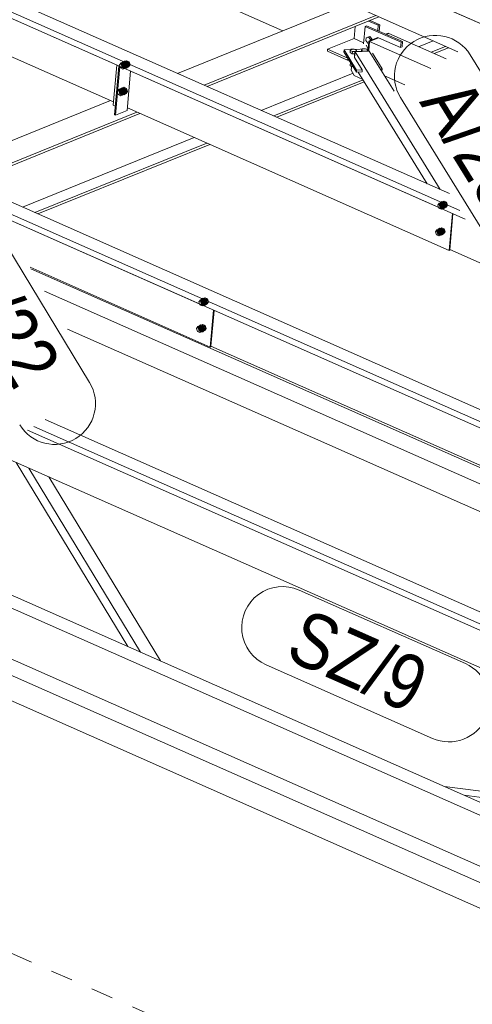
# Model space of a CAD drawing. Header units: millimetres. Extents: x -127 to 701, y 152 to 732.
# Tile 32 of 75: x 502 to 522, y 300 to 345. Entities that reach past the tile are written whole.
import ezdxf

# ---------------------------------------------------------------- set-up
doc = ezdxf.new("R2010")
doc.units = ezdxf.units.MM
for name, pattern in [('XKITLINE00', [0]), ('XKITLINE01', [4, 1, -1, 1, -1]), ('XKITLINE02', [4, 2, -2])]:
    doc.linetypes.add(name, pattern=pattern)
for name, color, linetype, lineweight in [('Schrauben', 7, 'Continuous', 0), ('Teil', 7, 'Continuous', 0), ('Text', 5, 'Continuous', 0)]:
    doc.layers.add(name, color=color, linetype=linetype, lineweight=lineweight)
doc.styles.add('ARIAL', font='ARIAL.TTF')

msp = doc.modelspace()

# ---------------------------------------------------------------- linework, layer by layer
at = {"layer": 'Schrauben', "linetype": 'XKITLINE00', "lineweight": 0}
for p, q in [((517.603, 343.819), (517.615, 343.951)), ((517.692, 343.711), (517.603, 343.819)), ((517.685, 343.979), (517.615, 343.951)), ((517.615, 343.951), (517.716, 343.975)), ((517.786, 344.004), (517.685, 343.979)), ((517.786, 344.004), (517.716, 343.975)), ((517.716, 343.975), (517.804, 343.867)), ((517.786, 344.004), (517.875, 343.896)), ((517.804, 343.867), (517.8, 343.819)), ((517.804, 343.867), (517.875, 343.896)), ((517.875, 343.896), (517.87, 343.847)), ((516.883, 343.274), (516.892, 343.37)), ((516.892, 343.37), (516.929, 343.427)), ((516.995, 343.319), (516.892, 343.37)), ((516.929, 343.427), (517.07, 343.432)), ((517.07, 343.432), (517.173, 343.382)), ((517.173, 343.382), (517.142, 343.334)), ((517.169, 343.335), (517.173, 343.382)), ((517.401, 343.345), (517.405, 343.391)), ((517.405, 343.391), (517.442, 343.447)), ((517.492, 343.348), (517.405, 343.391)), ((517.442, 343.447), (517.583, 343.453)), ((517.583, 343.453), (517.686, 343.402)), ((517.686, 343.402), (517.655, 343.355)), ((517.682, 343.356), (517.686, 343.402)), ((517.735, 343.721), (517.692, 343.711)), ((516.85, 342.899), (516.851, 342.916)), ((516.987, 343.223), (516.883, 343.274)), ((516.987, 343.223), (516.995, 343.319)), ((517.095, 343.227), (516.987, 343.223)), ((517.103, 343.324), (516.995, 343.319)), ((516.867, 342.891), (516.85, 342.899)), ((516.893, 342.69), (516.905, 342.829)), ((516.893, 342.69), (516.893, 342.673)), ((516.893, 342.673), (516.914, 342.656)), ((516.914, 342.656), (516.95, 342.645)), ((516.95, 342.645), (516.991, 342.642)), ((516.991, 342.642), (517.018, 342.647)), ((520.893, 336.265), (520.903, 336.232)), ((520.936, 336.246), (520.903, 336.232)), ((520.903, 336.232), (521.013, 336.184)), ((521.03, 336.208), (521.013, 336.184)), ((521.051, 336.199), (521.013, 336.184)), ((520.816, 335.254), (520.751, 335.164)), ((520.751, 335.164), (520.821, 335.192)), ((520.751, 335.164), (520.796, 335.025)), ((520.796, 335.025), (520.866, 335.054)), ((520.796, 335.025), (520.905, 334.977)), ((520.816, 335.254), (520.886, 335.283)), ((520.926, 335.206), (520.816, 335.254)), ((520.821, 335.192), (520.886, 335.283)), ((520.866, 335.054), (520.821, 335.192)), ((520.867, 335.2), (520.861, 335.175)), ((520.861, 335.175), (520.862, 335.147)), ((520.862, 335.147), (520.87, 335.119)), ((520.975, 335.005), (520.866, 335.054)), ((520.879, 335.219), (520.867, 335.2)), ((520.87, 335.119), (520.883, 335.094)), ((520.882, 335.203), (520.871, 335.171)), ((520.871, 335.171), (520.876, 335.131)), ((520.876, 335.131), (520.895, 335.095)), ((520.896, 335.231), (520.879, 335.219)), ((520.906, 335.22), (520.882, 335.203)), ((520.883, 335.094), (520.902, 335.073)), ((520.886, 335.283), (520.996, 335.234)), ((520.895, 335.095), (520.924, 335.072)), ((520.916, 335.234), (520.896, 335.231)), ((520.902, 335.073), (520.923, 335.06)), ((520.905, 334.977), (520.97, 335.067)), ((520.905, 334.977), (520.975, 335.005)), ((520.937, 335.216), (520.906, 335.22)), ((520.938, 335.228), (520.916, 335.234)), ((520.923, 335.06), (520.945, 335.054)), ((520.924, 335.072), (520.955, 335.068)), ((520.926, 335.206), (520.996, 335.234)), ((520.97, 335.067), (520.926, 335.206)), ((520.966, 335.193), (520.937, 335.216)), ((520.959, 335.215), (520.938, 335.228)), ((520.945, 335.054), (520.966, 335.057)), ((520.955, 335.068), (520.979, 335.085)), ((520.978, 335.194), (520.959, 335.215)), ((520.986, 335.157), (520.966, 335.193)), ((520.966, 335.057), (520.983, 335.069)), ((520.97, 335.067), (521.04, 335.096)), ((521.04, 335.096), (520.975, 335.005)), ((520.992, 335.169), (520.978, 335.194)), ((520.979, 335.085), (520.991, 335.117)), ((520.983, 335.069), (520.995, 335.088)), ((520.991, 335.117), (520.986, 335.157)), ((520.999, 335.141), (520.992, 335.169)), ((520.995, 335.088), (521.001, 335.113)), ((520.996, 335.234), (521.04, 335.096)), ((521.001, 335.113), (520.999, 335.141)), ((510.072, 331.886), (510.082, 331.853)), ((510.115, 331.867), (510.082, 331.853)), ((510.082, 331.853), (510.192, 331.805)), ((510.209, 331.829), (510.192, 331.805)), ((510.23, 331.82), (510.192, 331.805)), ((509.995, 330.876), (509.93, 330.785)), ((509.995, 330.876), (510.065, 330.904)), ((510.104, 330.827), (509.995, 330.876)), ((510, 330.813), (510.065, 330.904)), ((510.065, 330.904), (510.175, 330.855)), ((509.93, 330.785), (510, 330.813)), ((509.93, 330.785), (509.974, 330.646)), ((509.974, 330.646), (510.045, 330.675)), ((509.974, 330.646), (510.084, 330.598)), ((510.045, 330.675), (510, 330.813)), ((510.045, 330.821), (510.04, 330.796)), ((510.04, 330.796), (510.041, 330.768)), ((510.041, 330.768), (510.049, 330.74)), ((510.058, 330.84), (510.045, 330.821)), ((510.154, 330.626), (510.045, 330.675)), ((510.049, 330.74), (510.062, 330.715)), ((510.061, 330.824), (510.05, 330.792)), ((510.05, 330.792), (510.055, 330.752)), ((510.055, 330.752), (510.074, 330.716)), ((510.075, 330.852), (510.058, 330.84)), ((510.085, 330.841), (510.061, 330.824)), ((510.062, 330.715), (510.081, 330.694)), ((510.074, 330.716), (510.103, 330.693)), ((510.095, 330.855), (510.075, 330.852)), ((510.081, 330.694), (510.102, 330.681)), ((510.084, 330.598), (510.149, 330.688)), ((510.084, 330.598), (510.154, 330.626)), ((510.116, 330.837), (510.085, 330.841)), ((510.117, 330.85), (510.095, 330.855)), ((510.102, 330.681), (510.124, 330.675)), ((510.103, 330.693), (510.134, 330.689)), ((510.104, 330.827), (510.175, 330.855)), ((510.149, 330.688), (510.104, 330.827)), ((510.145, 330.814), (510.116, 330.837)), ((510.138, 330.836), (510.117, 330.85)), ((510.124, 330.675), (510.145, 330.679)), ((510.134, 330.689), (510.158, 330.706)), ((510.157, 330.815), (510.138, 330.836)), ((510.165, 330.778), (510.145, 330.814)), ((510.145, 330.679), (510.162, 330.69)), ((510.149, 330.688), (510.219, 330.717)), ((510.219, 330.717), (510.154, 330.626)), ((510.171, 330.79), (510.157, 330.815)), ((510.158, 330.706), (510.17, 330.739)), ((510.162, 330.69), (510.174, 330.71)), ((510.17, 330.739), (510.165, 330.778)), ((510.178, 330.762), (510.171, 330.79)), ((510.174, 330.71), (510.18, 330.734)), ((510.175, 330.855), (510.219, 330.717)), ((510.18, 330.734), (510.178, 330.762))]:
    msp.add_line(p, q, dxfattribs=at)
at = {"layer": 'Schrauben', "linetype": 'XKITLINE02', "lineweight": 0}
for p, q in [((506.675, 342.876), (506.763, 342.911)), ((506.698, 342.821), (506.763, 342.911)), ((506.763, 342.911), (506.872, 342.863)), ((506.509, 342.808), (506.444, 342.718)), ((506.444, 342.718), (506.514, 342.746)), ((506.444, 342.718), (506.488, 342.579)), ((506.488, 342.579), (506.558, 342.607)), ((506.488, 342.579), (506.598, 342.531)), ((506.509, 342.808), (506.579, 342.837)), ((506.618, 342.76), (506.509, 342.808)), ((506.514, 342.746), (506.579, 342.837)), ((506.558, 342.607), (506.514, 342.746)), ((506.559, 342.753), (506.553, 342.729)), ((506.553, 342.729), (506.555, 342.701)), ((506.555, 342.701), (506.562, 342.673)), ((506.668, 342.559), (506.558, 342.607)), ((506.571, 342.773), (506.559, 342.753)), ((506.562, 342.673), (506.576, 342.648)), ((506.575, 342.757), (506.563, 342.724)), ((506.563, 342.724), (506.568, 342.685)), ((506.568, 342.685), (506.588, 342.648)), ((506.588, 342.784), (506.571, 342.773)), ((506.599, 342.774), (506.575, 342.757)), ((506.576, 342.648), (506.595, 342.627)), ((506.601, 342.846), (506.578, 342.781)), ((506.578, 342.781), (506.588, 342.702)), ((506.579, 342.837), (506.688, 342.788)), ((506.588, 342.784), (506.623, 342.799)), ((506.609, 342.788), (506.588, 342.784)), ((506.594, 342.768), (506.588, 342.743)), ((506.588, 342.743), (506.59, 342.715)), ((506.588, 342.702), (506.627, 342.629)), ((506.588, 342.648), (506.617, 342.625)), ((506.59, 342.715), (506.597, 342.687)), ((506.606, 342.787), (506.594, 342.768)), ((506.595, 342.627), (506.616, 342.613)), ((506.597, 342.687), (506.611, 342.662)), ((506.598, 342.531), (506.663, 342.621)), ((506.598, 342.531), (506.668, 342.559)), ((506.599, 342.774), (506.792, 342.852)), ((506.63, 342.77), (506.599, 342.774)), ((506.6, 342.79), (506.622, 342.855)), ((506.61, 342.71), (506.6, 342.79)), ((506.649, 342.88), (506.601, 342.846)), ((506.623, 342.799), (506.606, 342.787)), ((506.631, 342.782), (506.609, 342.788)), ((506.675, 342.876), (506.61, 342.785)), ((506.61, 342.785), (506.698, 342.821)), ((506.61, 342.785), (506.655, 342.647)), ((506.616, 342.776), (506.61, 342.752)), ((506.61, 342.752), (506.612, 342.724)), ((506.649, 342.638), (506.61, 342.71)), ((506.611, 342.662), (506.63, 342.641)), ((506.612, 342.724), (506.619, 342.696)), ((506.628, 342.796), (506.616, 342.776)), ((506.616, 342.613), (506.638, 342.608)), ((506.617, 342.625), (506.648, 342.622)), ((506.618, 342.76), (506.688, 342.788)), ((506.663, 342.621), (506.618, 342.76)), ((506.619, 342.696), (506.633, 342.671)), ((506.622, 342.855), (506.671, 342.889)), ((506.663, 342.815), (506.623, 342.799)), ((506.644, 342.802), (506.623, 342.799)), ((506.627, 342.629), (506.685, 342.583)), ((506.645, 342.807), (506.628, 342.796)), ((506.628, 342.759), (506.634, 342.784)), ((506.629, 342.731), (506.628, 342.759)), ((506.637, 342.703), (506.629, 342.731)), ((506.659, 342.747), (506.63, 342.77)), ((506.63, 342.641), (506.651, 342.628)), ((506.652, 342.769), (506.631, 342.782)), ((506.633, 342.671), (506.652, 342.65)), ((506.634, 342.784), (506.646, 342.803)), ((506.651, 342.678), (506.637, 342.703)), ((506.638, 342.608), (506.658, 342.611)), ((506.666, 342.797), (506.644, 342.802)), ((506.666, 342.811), (506.645, 342.807)), ((506.646, 342.803), (506.663, 342.815)), ((506.648, 342.622), (506.841, 342.7)), ((506.648, 342.622), (506.672, 342.639)), ((506.649, 342.88), (506.671, 342.889)), ((506.711, 342.873), (506.649, 342.88)), ((506.707, 342.592), (506.649, 342.638)), ((506.669, 342.657), (506.651, 342.678)), ((506.651, 342.628), (506.673, 342.622)), ((506.671, 342.748), (506.652, 342.769)), ((506.652, 342.65), (506.673, 342.636)), ((506.655, 342.647), (506.742, 342.682)), ((506.655, 342.647), (506.764, 342.598)), ((506.658, 342.611), (506.693, 342.626)), ((506.658, 342.611), (506.675, 342.623)), ((506.678, 342.711), (506.659, 342.747)), ((506.663, 342.815), (506.683, 342.818)), ((506.663, 342.621), (506.733, 342.649)), ((506.688, 342.805), (506.666, 342.811)), ((506.687, 342.783), (506.666, 342.797)), ((506.733, 342.649), (506.668, 342.559)), ((506.69, 342.644), (506.669, 342.657)), ((506.671, 342.889), (506.733, 342.882)), ((506.684, 342.723), (506.671, 342.748)), ((506.672, 342.639), (506.683, 342.671)), ((506.673, 342.636), (506.695, 342.631)), ((506.673, 342.622), (506.693, 342.626)), ((506.785, 342.827), (506.675, 342.876)), ((506.675, 342.623), (506.687, 342.642)), ((506.683, 342.671), (506.678, 342.711)), ((506.683, 342.818), (506.705, 342.813)), ((506.692, 342.695), (506.684, 342.723)), ((506.685, 342.583), (506.747, 342.576)), ((506.706, 342.762), (506.687, 342.783)), ((506.687, 342.642), (506.693, 342.667)), ((506.709, 342.792), (506.688, 342.805)), ((506.688, 342.788), (506.733, 342.649)), ((506.712, 342.638), (506.69, 342.644)), ((506.693, 342.667), (506.692, 342.695)), ((506.733, 342.642), (506.693, 342.626)), ((506.693, 342.626), (506.711, 342.637)), ((506.695, 342.631), (506.715, 342.634)), ((506.742, 342.682), (506.698, 342.821)), ((506.705, 342.813), (506.727, 342.799)), ((506.719, 342.737), (506.706, 342.762)), ((506.769, 342.585), (506.707, 342.592)), ((506.728, 342.771), (506.709, 342.792)), ((506.769, 342.827), (506.711, 342.873)), ((506.711, 342.637), (506.723, 342.657)), ((506.733, 342.642), (506.712, 342.638)), ((506.715, 342.634), (506.732, 342.646)), ((506.727, 342.709), (506.719, 342.737)), ((506.723, 342.657), (506.728, 342.681)), ((506.727, 342.799), (506.745, 342.778)), ((506.728, 342.681), (506.727, 342.709)), ((506.741, 342.746), (506.728, 342.771)), ((506.732, 342.646), (506.744, 342.665)), ((506.733, 342.882), (506.791, 342.836)), ((506.75, 342.653), (506.733, 342.642)), ((506.749, 342.718), (506.741, 342.746)), ((506.852, 342.634), (506.742, 342.682)), ((506.744, 342.665), (506.75, 342.69)), ((506.745, 342.778), (506.759, 342.753)), ((506.747, 342.576), (506.795, 342.61)), ((506.747, 342.576), (506.769, 342.585)), ((506.75, 342.69), (506.749, 342.718)), ((506.762, 342.673), (506.75, 342.653)), ((506.756, 342.802), (506.768, 342.835)), ((506.761, 342.763), (506.756, 342.802)), ((506.759, 342.753), (506.767, 342.725)), ((506.781, 342.727), (506.761, 342.763)), ((506.768, 342.697), (506.762, 342.673)), ((506.764, 342.598), (506.829, 342.688)), ((506.764, 342.598), (506.852, 342.634)), ((506.767, 342.725), (506.768, 342.697)), ((506.768, 342.835), (506.792, 342.852)), ((506.808, 342.755), (506.769, 342.827)), ((506.817, 342.619), (506.769, 342.585)), ((506.81, 342.704), (506.781, 342.727)), ((506.785, 342.827), (506.872, 342.863)), ((506.829, 342.688), (506.785, 342.827)), ((506.791, 342.836), (506.83, 342.763)), ((506.792, 342.852), (506.823, 342.848)), ((506.795, 342.61), (506.818, 342.675)), ((506.818, 342.675), (506.808, 342.755)), ((506.841, 342.7), (506.81, 342.704)), ((506.84, 342.684), (506.817, 342.619)), ((506.823, 342.848), (506.852, 342.825)), ((506.829, 342.688), (506.917, 342.724)), ((506.83, 342.763), (506.84, 342.684)), ((506.865, 342.717), (506.841, 342.7)), ((506.852, 342.825), (506.871, 342.789)), ((506.917, 342.724), (506.852, 342.634)), ((506.876, 342.749), (506.865, 342.717)), ((506.871, 342.789), (506.876, 342.749)), ((506.872, 342.863), (506.917, 342.724)), ((506.401, 341.601), (506.336, 341.511)), ((506.401, 341.601), (506.471, 341.63)), ((506.51, 341.553), (506.401, 341.601)), ((506.406, 341.539), (506.471, 341.63)), ((506.464, 341.566), (506.451, 341.546)), ((506.481, 341.577), (506.464, 341.566)), ((506.491, 341.567), (506.467, 341.55)), ((506.493, 341.639), (506.47, 341.574)), ((506.47, 341.574), (506.48, 341.495)), ((506.471, 341.63), (506.581, 341.581)), ((506.481, 341.577), (506.516, 341.592)), ((506.501, 341.581), (506.481, 341.577)), ((506.499, 341.58), (506.487, 341.561)), ((506.491, 341.567), (506.684, 341.645)), ((506.522, 341.563), (506.491, 341.567)), ((506.492, 341.583), (506.515, 341.648)), ((506.502, 341.503), (506.492, 341.583)), ((506.541, 341.673), (506.493, 341.639)), ((506.516, 341.592), (506.499, 341.58)), ((506.523, 341.575), (506.501, 341.581)), ((506.568, 341.669), (506.503, 341.578)), ((506.503, 341.578), (506.59, 341.614)), ((506.503, 341.578), (506.547, 341.44)), ((506.508, 341.57), (506.503, 341.545)), ((506.521, 341.589), (506.508, 341.57)), ((506.51, 341.553), (506.581, 341.581)), ((506.515, 341.648), (506.563, 341.682)), ((506.555, 341.608), (506.516, 341.592)), ((506.536, 341.595), (506.516, 341.592)), ((506.52, 341.552), (506.526, 341.577)), ((506.538, 341.601), (506.521, 341.589)), ((506.551, 341.54), (506.522, 341.563)), ((506.544, 341.562), (506.523, 341.575)), ((506.526, 341.577), (506.538, 341.596)), ((506.558, 341.59), (506.536, 341.595)), ((506.538, 341.596), (506.555, 341.608)), ((506.558, 341.604), (506.538, 341.601)), ((506.541, 341.673), (506.563, 341.682)), ((506.603, 341.666), (506.541, 341.673)), ((506.555, 341.608), (506.576, 341.611)), ((506.58, 341.599), (506.558, 341.604)), ((506.579, 341.576), (506.558, 341.59)), ((506.563, 341.682), (506.625, 341.675)), ((506.568, 341.669), (506.655, 341.704)), ((506.677, 341.62), (506.568, 341.669)), ((506.576, 341.611), (506.598, 341.606)), ((506.598, 341.555), (506.579, 341.576)), ((506.601, 341.585), (506.58, 341.599)), ((506.581, 341.581), (506.625, 341.442)), ((506.59, 341.614), (506.655, 341.704)), ((506.635, 341.475), (506.59, 341.614)), ((506.598, 341.606), (506.619, 341.592)), ((506.62, 341.564), (506.601, 341.585)), ((506.661, 341.62), (506.603, 341.666)), ((506.619, 341.592), (506.637, 341.571)), ((506.634, 341.539), (506.62, 341.564)), ((506.625, 341.675), (506.683, 341.629)), ((506.637, 341.571), (506.651, 341.546)), ((506.649, 341.596), (506.66, 341.628)), ((506.653, 341.556), (506.649, 341.596)), ((506.655, 341.704), (506.765, 341.656)), ((506.66, 341.628), (506.684, 341.645)), ((506.7, 341.548), (506.661, 341.62)), ((506.677, 341.62), (506.765, 341.656)), ((506.722, 341.482), (506.677, 341.62)), ((506.683, 341.629), (506.722, 341.557)), ((506.684, 341.645), (506.715, 341.641)), ((506.715, 341.641), (506.744, 341.618)), ((506.744, 341.618), (506.764, 341.582)), ((506.764, 341.582), (506.768, 341.543)), ((506.765, 341.656), (506.809, 341.517)), ((506.336, 341.511), (506.406, 341.539)), ((506.336, 341.511), (506.38, 341.372)), ((506.38, 341.372), (506.451, 341.401)), ((506.38, 341.372), (506.49, 341.324)), ((506.451, 341.401), (506.406, 341.539)), ((506.451, 341.546), (506.446, 341.522)), ((506.446, 341.522), (506.447, 341.494)), ((506.447, 341.494), (506.455, 341.466)), ((506.56, 341.352), (506.451, 341.401)), ((506.455, 341.466), (506.468, 341.441)), ((506.467, 341.55), (506.456, 341.517)), ((506.456, 341.517), (506.461, 341.478)), ((506.461, 341.478), (506.48, 341.441)), ((506.468, 341.441), (506.487, 341.42)), ((506.48, 341.495), (506.519, 341.422)), ((506.48, 341.441), (506.509, 341.419)), ((506.487, 341.561), (506.481, 341.536)), ((506.481, 341.536), (506.482, 341.508)), ((506.482, 341.508), (506.49, 341.481)), ((506.487, 341.42), (506.508, 341.406)), ((506.49, 341.481), (506.504, 341.455)), ((506.49, 341.324), (506.555, 341.414)), ((506.49, 341.324), (506.56, 341.352)), ((506.541, 341.431), (506.502, 341.503)), ((506.503, 341.545), (506.504, 341.517)), ((506.504, 341.517), (506.512, 341.489)), ((506.504, 341.455), (506.522, 341.434)), ((506.508, 341.406), (506.53, 341.401)), ((506.509, 341.419), (506.54, 341.415)), ((506.555, 341.414), (506.51, 341.553)), ((506.512, 341.489), (506.525, 341.464)), ((506.519, 341.422), (506.577, 341.376)), ((506.521, 341.524), (506.52, 341.552)), ((506.529, 341.496), (506.521, 341.524)), ((506.522, 341.434), (506.543, 341.421)), ((506.525, 341.464), (506.544, 341.443)), ((506.543, 341.471), (506.529, 341.496)), ((506.53, 341.401), (506.551, 341.404)), ((506.54, 341.415), (506.733, 341.493)), ((506.54, 341.415), (506.564, 341.432)), ((506.599, 341.385), (506.541, 341.431)), ((506.561, 341.45), (506.543, 341.471)), ((506.543, 341.421), (506.565, 341.415)), ((506.563, 341.541), (506.544, 341.562)), ((506.544, 341.443), (506.565, 341.43)), ((506.547, 341.44), (506.635, 341.475)), ((506.547, 341.44), (506.657, 341.391)), ((506.571, 341.504), (506.551, 341.54)), ((506.551, 341.404), (506.586, 341.419)), ((506.551, 341.404), (506.568, 341.416)), ((506.555, 341.414), (506.625, 341.442)), ((506.625, 341.442), (506.56, 341.352)), ((506.583, 341.437), (506.561, 341.45)), ((506.577, 341.516), (506.563, 341.541)), ((506.564, 341.432), (506.576, 341.464)), ((506.565, 341.43), (506.587, 341.424)), ((506.565, 341.415), (506.586, 341.419)), ((506.568, 341.416), (506.58, 341.435)), ((506.576, 341.464), (506.571, 341.504)), ((506.584, 341.488), (506.577, 341.516)), ((506.577, 341.376), (506.639, 341.369)), ((506.58, 341.435), (506.586, 341.46)), ((506.605, 341.431), (506.583, 341.437)), ((506.586, 341.46), (506.584, 341.488)), ((506.625, 341.435), (506.586, 341.419)), ((506.586, 341.419), (506.603, 341.43)), ((506.587, 341.424), (506.608, 341.427)), ((506.612, 341.53), (506.598, 341.555)), ((506.661, 341.378), (506.599, 341.385)), ((506.603, 341.43), (506.615, 341.45)), ((506.625, 341.435), (506.605, 341.431)), ((506.608, 341.427), (506.625, 341.439)), ((506.62, 341.502), (506.612, 341.53)), ((506.615, 341.45), (506.621, 341.474)), ((506.621, 341.474), (506.62, 341.502)), ((506.625, 341.439), (506.637, 341.459)), ((506.642, 341.446), (506.625, 341.435)), ((506.641, 341.511), (506.634, 341.539)), ((506.744, 341.427), (506.635, 341.475)), ((506.637, 341.459), (506.643, 341.483)), ((506.639, 341.369), (506.688, 341.403)), ((506.639, 341.369), (506.661, 341.378)), ((506.643, 341.483), (506.641, 341.511)), ((506.654, 341.466), (506.642, 341.446)), ((506.651, 341.546), (506.659, 341.518)), ((506.673, 341.52), (506.653, 341.556)), ((506.66, 341.49), (506.654, 341.466)), ((506.657, 341.391), (506.722, 341.482)), ((506.657, 341.391), (506.744, 341.427)), ((506.659, 341.518), (506.66, 341.49)), ((506.709, 341.412), (506.661, 341.378)), ((506.702, 341.497), (506.673, 341.52)), ((506.688, 341.403), (506.71, 341.468)), ((506.71, 341.468), (506.7, 341.548)), ((506.733, 341.493), (506.702, 341.497)), ((506.732, 341.477), (506.709, 341.412)), ((506.722, 341.557), (506.732, 341.477)), ((506.722, 341.482), (506.809, 341.517)), ((506.757, 341.51), (506.733, 341.493)), ((506.809, 341.517), (506.744, 341.427)), ((506.768, 341.543), (506.757, 341.51)), ((520.924, 336.461), (520.859, 336.371)), ((520.859, 336.371), (520.929, 336.399)), ((520.859, 336.371), (520.893, 336.265)), ((520.924, 336.461), (520.994, 336.49)), ((521.033, 336.413), (520.924, 336.461)), ((520.929, 336.399), (520.994, 336.49)), ((520.973, 336.261), (520.929, 336.399)), ((520.973, 336.261), (520.936, 336.246)), ((520.98, 336.485), (520.958, 336.42)), ((520.958, 336.42), (520.968, 336.34)), ((520.974, 336.406), (520.968, 336.382)), ((520.968, 336.382), (520.97, 336.354)), ((520.968, 336.34), (521.007, 336.268)), ((520.97, 336.354), (520.977, 336.326)), ((520.973, 336.261), (521.083, 336.212)), ((520.986, 336.426), (520.974, 336.406)), ((520.977, 336.326), (520.991, 336.301)), ((520.99, 336.41), (520.978, 336.377)), ((520.978, 336.377), (520.983, 336.338)), ((521.029, 336.519), (520.98, 336.485)), ((520.98, 336.429), (521.002, 336.494)), ((520.989, 336.349), (520.98, 336.429)), ((520.983, 336.338), (521.003, 336.301)), ((521.003, 336.437), (520.986, 336.426)), ((521.029, 336.277), (520.989, 336.349)), ((521.055, 336.515), (520.99, 336.424)), ((520.99, 336.424), (521.078, 336.46)), ((521.014, 336.427), (520.99, 336.41)), ((520.99, 336.424), (521.035, 336.285)), ((520.996, 336.415), (520.99, 336.391)), ((520.99, 336.391), (520.991, 336.363)), ((520.991, 336.363), (520.999, 336.335)), ((520.991, 336.301), (521.01, 336.28)), ((520.994, 336.49), (521.103, 336.441)), ((521.008, 336.434), (520.996, 336.415)), ((520.999, 336.335), (521.013, 336.31)), ((521.002, 336.494), (521.051, 336.528)), ((521.043, 336.453), (521.003, 336.437)), ((521.024, 336.441), (521.003, 336.437)), ((521.003, 336.301), (521.032, 336.279)), ((521.007, 336.268), (521.065, 336.222)), ((521.025, 336.446), (521.008, 336.434)), ((521.008, 336.398), (521.014, 336.422)), ((521.009, 336.37), (521.008, 336.398)), ((521.017, 336.342), (521.009, 336.37)), ((521.01, 336.28), (521.031, 336.266)), ((521.013, 336.31), (521.032, 336.289)), ((521.014, 336.427), (521.172, 336.491)), ((521.014, 336.422), (521.026, 336.442)), ((521.045, 336.423), (521.014, 336.427)), ((521.031, 336.317), (521.017, 336.342)), ((521.046, 336.435), (521.024, 336.441)), ((521.046, 336.45), (521.025, 336.446)), ((521.026, 336.442), (521.043, 336.453)), ((521.029, 336.519), (521.051, 336.528)), ((521.091, 336.512), (521.029, 336.519)), ((521.087, 336.231), (521.029, 336.277)), ((521.078, 336.274), (521.03, 336.208)), ((521.049, 336.296), (521.031, 336.317)), ((521.031, 336.266), (521.053, 336.261)), ((521.032, 336.289), (521.053, 336.275)), ((521.032, 336.279), (521.063, 336.275)), ((521.033, 336.413), (521.103, 336.441)), ((521.078, 336.274), (521.033, 336.413)), ((521.035, 336.285), (521.122, 336.321)), ((521.035, 336.285), (521.144, 336.237)), ((521.043, 336.453), (521.063, 336.457)), ((521.074, 336.4), (521.045, 336.423)), ((521.068, 336.444), (521.046, 336.45)), ((521.067, 336.422), (521.046, 336.435)), ((521.07, 336.282), (521.049, 336.296)), ((521.051, 336.528), (521.113, 336.521)), ((521.053, 336.275), (521.075, 336.27)), ((521.053, 336.261), (521.073, 336.264)), ((521.055, 336.515), (521.143, 336.55)), ((521.165, 336.466), (521.055, 336.515)), ((521.063, 336.457), (521.085, 336.451)), ((521.063, 336.275), (521.221, 336.339)), ((521.063, 336.275), (521.087, 336.292)), ((521.065, 336.222), (521.127, 336.215)), ((521.086, 336.401), (521.067, 336.422)), ((521.089, 336.431), (521.068, 336.444)), ((521.092, 336.277), (521.07, 336.282)), ((521.113, 336.28), (521.073, 336.264)), ((521.073, 336.264), (521.09, 336.276)), ((521.093, 336.364), (521.074, 336.4)), ((521.075, 336.27), (521.095, 336.273)), ((521.078, 336.46), (521.143, 336.55)), ((521.122, 336.321), (521.078, 336.46)), ((521.078, 336.274), (521.148, 336.302)), ((521.148, 336.302), (521.083, 336.212)), ((521.085, 336.451), (521.107, 336.438)), ((521.099, 336.376), (521.086, 336.401)), ((521.087, 336.292), (521.098, 336.324)), ((521.148, 336.224), (521.087, 336.231)), ((521.107, 336.41), (521.089, 336.431)), ((521.09, 336.276), (521.103, 336.295)), ((521.149, 336.466), (521.091, 336.512)), ((521.113, 336.28), (521.092, 336.277)), ((521.098, 336.324), (521.093, 336.364)), ((521.095, 336.273), (521.112, 336.285)), ((521.107, 336.348), (521.099, 336.376)), ((521.103, 336.441), (521.148, 336.302)), ((521.103, 336.295), (521.108, 336.32)), ((521.107, 336.438), (521.125, 336.417)), ((521.121, 336.384), (521.107, 336.41)), ((521.108, 336.32), (521.107, 336.348)), ((521.112, 336.285), (521.124, 336.304)), ((521.113, 336.521), (521.171, 336.475)), ((521.13, 336.292), (521.113, 336.28)), ((521.129, 336.357), (521.121, 336.384)), ((521.232, 336.272), (521.122, 336.321)), ((521.124, 336.304), (521.13, 336.329)), ((521.125, 336.417), (521.139, 336.392)), ((521.127, 336.215), (521.175, 336.249)), ((521.127, 336.215), (521.148, 336.224)), ((521.13, 336.329), (521.129, 336.357)), ((521.142, 336.311), (521.13, 336.292)), ((521.136, 336.441), (521.148, 336.474)), ((521.141, 336.402), (521.136, 336.441)), ((521.139, 336.392), (521.147, 336.364)), ((521.161, 336.365), (521.141, 336.402)), ((521.148, 336.336), (521.142, 336.311)), ((521.143, 336.55), (521.252, 336.502)), ((521.144, 336.237), (521.209, 336.327)), ((521.144, 336.237), (521.232, 336.272)), ((521.147, 336.364), (521.148, 336.336)), ((521.148, 336.474), (521.172, 336.491)), ((521.197, 336.257), (521.148, 336.224)), ((521.188, 336.393), (521.149, 336.466)), ((521.19, 336.342), (521.161, 336.365)), ((521.165, 336.466), (521.252, 336.502)), ((521.209, 336.327), (521.165, 336.466)), ((521.171, 336.475), (521.21, 336.402)), ((521.172, 336.491), (521.203, 336.487)), ((521.175, 336.249), (521.198, 336.314)), ((521.198, 336.314), (521.188, 336.393)), ((521.221, 336.339), (521.19, 336.342)), ((521.22, 336.323), (521.197, 336.257)), ((521.203, 336.487), (521.232, 336.464)), ((521.209, 336.327), (521.297, 336.363)), ((521.21, 336.402), (521.22, 336.323)), ((521.245, 336.356), (521.221, 336.339)), ((521.232, 336.464), (521.251, 336.428)), ((521.297, 336.363), (521.232, 336.272)), ((521.256, 336.388), (521.245, 336.356)), ((521.251, 336.428), (521.256, 336.388)), ((521.252, 336.502), (521.297, 336.363)), ((521.083, 336.212), (521.051, 336.199)), ((520.895, 335.287), (520.943, 335.321)), ((520.921, 335.312), (520.943, 335.321)), ((520.943, 335.321), (521.005, 335.314)), ((520.948, 335.308), (521.035, 335.343)), ((520.97, 335.253), (521.035, 335.343)), ((521.035, 335.343), (521.145, 335.295)), ((520.873, 335.278), (520.85, 335.213)), ((520.85, 335.213), (520.86, 335.133)), ((520.86, 335.133), (520.899, 335.061)), ((520.872, 335.222), (520.895, 335.287)), ((520.882, 335.142), (520.872, 335.222)), ((520.921, 335.312), (520.873, 335.278)), ((520.921, 335.07), (520.882, 335.142)), ((520.948, 335.308), (520.883, 335.217)), ((520.883, 335.217), (520.97, 335.253)), ((520.883, 335.217), (520.927, 335.078)), ((520.888, 335.208), (520.883, 335.184)), ((520.883, 335.184), (520.884, 335.156)), ((520.884, 335.156), (520.892, 335.128)), ((520.9, 335.228), (520.888, 335.208)), ((520.892, 335.128), (520.905, 335.103)), ((520.935, 335.246), (520.896, 335.231)), ((520.899, 335.061), (520.957, 335.015)), ((520.918, 335.239), (520.9, 335.228)), ((520.9, 335.191), (520.906, 335.215)), ((520.901, 335.163), (520.9, 335.191)), ((520.909, 335.135), (520.901, 335.163)), ((520.905, 335.103), (520.924, 335.082)), ((520.906, 335.22), (521.064, 335.284)), ((520.906, 335.215), (520.918, 335.235)), ((520.923, 335.11), (520.909, 335.135)), ((520.918, 335.235), (520.935, 335.246)), ((520.938, 335.243), (520.918, 335.239)), ((520.983, 335.305), (520.921, 335.312)), ((520.979, 335.024), (520.921, 335.07)), ((520.941, 335.089), (520.923, 335.11)), ((520.924, 335.082), (520.945, 335.068)), ((520.927, 335.078), (521.015, 335.114)), ((520.927, 335.078), (521.037, 335.03)), ((520.935, 335.246), (520.956, 335.25)), ((520.96, 335.237), (520.938, 335.243)), ((520.963, 335.075), (520.941, 335.089)), ((520.945, 335.068), (520.967, 335.063)), ((521.057, 335.259), (520.948, 335.308)), ((520.955, 335.068), (521.113, 335.132)), ((520.956, 335.25), (520.978, 335.244)), ((520.957, 335.015), (521.019, 335.008)), ((520.981, 335.224), (520.96, 335.237)), ((520.985, 335.07), (520.963, 335.075)), ((521.005, 335.073), (520.966, 335.057)), ((520.967, 335.063), (520.988, 335.066)), ((521.015, 335.114), (520.97, 335.253)), ((520.978, 335.244), (520.999, 335.231)), ((521.041, 335.017), (520.979, 335.024)), ((521, 335.203), (520.981, 335.224)), ((521.041, 335.259), (520.983, 335.305)), ((521.005, 335.073), (520.985, 335.07)), ((520.988, 335.066), (521.005, 335.078)), ((520.999, 335.231), (521.017, 335.21)), ((521.014, 335.178), (521, 335.203)), ((521.005, 335.314), (521.063, 335.268)), ((521.005, 335.078), (521.017, 335.097)), ((521.022, 335.085), (521.005, 335.073)), ((521.021, 335.15), (521.014, 335.178)), ((521.124, 335.065), (521.015, 335.114)), ((521.017, 335.21), (521.031, 335.185)), ((521.017, 335.097), (521.023, 335.122)), ((521.019, 335.008), (521.067, 335.042)), ((521.019, 335.008), (521.041, 335.017)), ((521.023, 335.122), (521.021, 335.15)), ((521.034, 335.104), (521.022, 335.085)), ((521.029, 335.234), (521.04, 335.267)), ((521.033, 335.195), (521.029, 335.234)), ((521.031, 335.185), (521.039, 335.157)), ((521.053, 335.158), (521.033, 335.195)), ((521.04, 335.129), (521.034, 335.104)), ((521.037, 335.03), (521.102, 335.12)), ((521.037, 335.03), (521.124, 335.065)), ((521.039, 335.157), (521.04, 335.129)), ((521.04, 335.267), (521.064, 335.284)), ((521.08, 335.186), (521.041, 335.259)), ((521.089, 335.051), (521.041, 335.017)), ((521.082, 335.135), (521.053, 335.158)), ((521.057, 335.259), (521.145, 335.295)), ((521.102, 335.12), (521.057, 335.259)), ((521.063, 335.268), (521.102, 335.195)), ((521.064, 335.284), (521.095, 335.28)), ((521.067, 335.042), (521.09, 335.107)), ((521.09, 335.107), (521.08, 335.186)), ((521.113, 335.132), (521.082, 335.135)), ((521.112, 335.116), (521.089, 335.051)), ((521.095, 335.28), (521.124, 335.257)), ((521.102, 335.195), (521.112, 335.116)), ((521.102, 335.12), (521.189, 335.156)), ((521.137, 335.149), (521.113, 335.132)), ((521.124, 335.257), (521.144, 335.221)), ((521.189, 335.156), (521.124, 335.065)), ((521.148, 335.181), (521.137, 335.149)), ((521.144, 335.221), (521.148, 335.181)), ((521.145, 335.295), (521.189, 335.156)), ((510.103, 332.082), (510.038, 331.992)), ((510.038, 331.992), (510.108, 332.02)), ((510.038, 331.992), (510.072, 331.886)), ((510.103, 332.082), (510.173, 332.111)), ((510.212, 332.034), (510.103, 332.082)), ((510.108, 332.02), (510.173, 332.111)), ((510.152, 331.882), (510.108, 332.02)), ((510.152, 331.882), (510.115, 331.867)), ((510.159, 332.106), (510.137, 332.041)), ((510.137, 332.041), (510.147, 331.961)), ((510.153, 332.027), (510.147, 332.003)), ((510.147, 332.003), (510.148, 331.975)), ((510.147, 331.961), (510.186, 331.889)), ((510.148, 331.975), (510.156, 331.947)), ((510.152, 331.882), (510.262, 331.833)), ((510.165, 332.047), (510.153, 332.027)), ((510.156, 331.947), (510.17, 331.922)), ((510.169, 332.031), (510.157, 331.998)), ((510.157, 331.998), (510.162, 331.959)), ((510.208, 332.14), (510.159, 332.106)), ((510.159, 332.05), (510.181, 332.115)), ((510.168, 331.97), (510.159, 332.05)), ((510.162, 331.959), (510.182, 331.923)), ((510.182, 332.059), (510.165, 332.047)), ((510.208, 331.898), (510.168, 331.97)), ((510.234, 332.136), (510.169, 332.045)), ((510.169, 332.045), (510.257, 332.081)), ((510.193, 332.048), (510.169, 332.031)), ((510.169, 332.045), (510.214, 331.906)), ((510.175, 332.036), (510.169, 332.012)), ((510.169, 332.012), (510.17, 331.984)), ((510.17, 331.984), (510.178, 331.956)), ((510.17, 331.922), (510.189, 331.901)), ((510.173, 332.111), (510.282, 332.062)), ((510.187, 332.056), (510.175, 332.036)), ((510.178, 331.956), (510.192, 331.931)), ((510.181, 332.115), (510.23, 332.149)), ((510.222, 332.074), (510.182, 332.059)), ((510.203, 332.062), (510.182, 332.059)), ((510.182, 331.923), (510.211, 331.9)), ((510.186, 331.889), (510.244, 331.843)), ((510.204, 332.067), (510.187, 332.056)), ((510.187, 332.019), (510.193, 332.043)), ((510.188, 331.991), (510.187, 332.019)), ((510.196, 331.963), (510.188, 331.991)), ((510.189, 331.901), (510.21, 331.887)), ((510.192, 331.931), (510.21, 331.91)), ((510.193, 332.048), (510.351, 332.112)), ((510.193, 332.043), (510.205, 332.063)), ((510.224, 332.044), (510.193, 332.048)), ((510.21, 331.938), (510.196, 331.963)), ((510.225, 332.056), (510.203, 332.062)), ((510.225, 332.071), (510.204, 332.067)), ((510.205, 332.063), (510.222, 332.074)), ((510.208, 332.14), (510.23, 332.149)), ((510.27, 332.133), (510.208, 332.14)), ((510.266, 331.852), (510.208, 331.898)), ((510.257, 331.895), (510.209, 331.829)), ((510.228, 331.917), (510.21, 331.938)), ((510.21, 331.91), (510.232, 331.896)), ((510.21, 331.887), (510.232, 331.882)), ((510.211, 331.9), (510.242, 331.896)), ((510.212, 332.034), (510.282, 332.062)), ((510.257, 331.895), (510.212, 332.034)), ((510.214, 331.906), (510.301, 331.942)), ((510.214, 331.906), (510.323, 331.858)), ((510.222, 332.074), (510.242, 332.078)), ((510.253, 332.021), (510.224, 332.044)), ((510.247, 332.065), (510.225, 332.071)), ((510.246, 332.043), (510.225, 332.056)), ((510.249, 331.903), (510.228, 331.917)), ((510.23, 332.149), (510.292, 332.142)), ((510.262, 331.833), (510.23, 331.82)), ((510.232, 331.896), (510.254, 331.891)), ((510.232, 331.882), (510.252, 331.885)), ((510.234, 332.136), (510.322, 332.171)), ((510.344, 332.087), (510.234, 332.136)), ((510.242, 332.078), (510.264, 332.072)), ((510.242, 331.896), (510.4, 331.96)), ((510.242, 331.896), (510.266, 331.913)), ((510.244, 331.843), (510.305, 331.836)), ((510.264, 332.022), (510.246, 332.043)), ((510.268, 332.052), (510.247, 332.065)), ((510.271, 331.898), (510.249, 331.903)), ((510.292, 331.901), (510.252, 331.885)), ((510.252, 331.885), (510.269, 331.897)), ((510.272, 331.985), (510.253, 332.021)), ((510.254, 331.891), (510.274, 331.894)), ((510.257, 332.081), (510.322, 332.171)), ((510.301, 331.942), (510.257, 332.081)), ((510.257, 331.895), (510.327, 331.924)), ((510.327, 331.924), (510.262, 331.833)), ((510.264, 332.072), (510.286, 332.059)), ((510.278, 331.997), (510.264, 332.022)), ((510.266, 331.913), (510.277, 331.945)), ((510.327, 331.845), (510.266, 331.852)), ((510.286, 332.031), (510.268, 332.052)), ((510.269, 331.897), (510.281, 331.916)), ((510.328, 332.087), (510.27, 332.133)), ((510.292, 331.901), (510.271, 331.898)), ((510.277, 331.945), (510.272, 331.985)), ((510.274, 331.894), (510.291, 331.906)), ((510.286, 331.969), (510.278, 331.997)), ((510.281, 331.916), (510.287, 331.941)), ((510.282, 332.062), (510.327, 331.924)), ((510.286, 332.059), (510.304, 332.038)), ((510.3, 332.005), (510.286, 332.031)), ((510.287, 331.941), (510.286, 331.969)), ((510.291, 331.906), (510.303, 331.925)), ((510.292, 332.142), (510.35, 332.096)), ((510.309, 331.913), (510.292, 331.901)), ((510.308, 331.978), (510.3, 332.005)), ((510.411, 331.893), (510.301, 331.942)), ((510.303, 331.925), (510.309, 331.95)), ((510.304, 332.038), (510.318, 332.013)), ((510.305, 331.836), (510.354, 331.87)), ((510.305, 331.836), (510.327, 331.845)), ((510.309, 331.95), (510.308, 331.978)), ((510.321, 331.932), (510.309, 331.913)), ((510.315, 332.062), (510.326, 332.095)), ((510.32, 332.023), (510.315, 332.062)), ((510.318, 332.013), (510.326, 331.985)), ((510.34, 331.986), (510.32, 332.023)), ((510.327, 331.957), (510.321, 331.932)), ((510.322, 332.171), (510.431, 332.123)), ((510.323, 331.858), (510.388, 331.948)), ((510.323, 331.858), (510.411, 331.893)), ((510.326, 332.095), (510.351, 332.112)), ((510.326, 331.985), (510.327, 331.957)), ((510.376, 331.878), (510.327, 331.845)), ((510.367, 332.014), (510.328, 332.087)), ((510.369, 331.963), (510.34, 331.986)), ((510.344, 332.087), (510.431, 332.123)), ((510.388, 331.948), (510.344, 332.087)), ((510.35, 332.096), (510.389, 332.023)), ((510.351, 332.112), (510.382, 332.108)), ((510.354, 331.87), (510.377, 331.935)), ((510.377, 331.935), (510.367, 332.014)), ((510.4, 331.96), (510.369, 331.963)), ((510.399, 331.944), (510.376, 331.878)), ((510.382, 332.108), (510.411, 332.085)), ((510.388, 331.948), (510.476, 331.984)), ((510.389, 332.023), (510.399, 331.944)), ((510.424, 331.977), (510.4, 331.96)), ((510.411, 332.085), (510.43, 332.049)), ((510.476, 331.984), (510.411, 331.893)), ((510.435, 332.009), (510.424, 331.977)), ((510.43, 332.049), (510.435, 332.009)), ((510.431, 332.123), (510.476, 331.984)), ((510.052, 330.899), (510.029, 330.834)), ((510.051, 330.843), (510.074, 330.908)), ((510.1, 330.933), (510.052, 330.899)), ((510.126, 330.929), (510.061, 330.838)), ((510.061, 330.838), (510.149, 330.874)), ((510.074, 330.908), (510.122, 330.942)), ((510.114, 330.868), (510.075, 330.852)), ((510.085, 330.841), (510.243, 330.905)), ((510.097, 330.856), (510.114, 330.868)), ((510.117, 330.864), (510.097, 330.86)), ((510.1, 330.933), (510.122, 330.942)), ((510.162, 330.926), (510.1, 330.933)), ((510.114, 330.868), (510.135, 330.871)), ((510.139, 330.858), (510.117, 330.864)), ((510.122, 330.942), (510.184, 330.935)), ((510.126, 330.929), (510.214, 330.964)), ((510.236, 330.88), (510.126, 330.929)), ((510.135, 330.871), (510.157, 330.865)), ((510.149, 330.874), (510.214, 330.964)), ((510.194, 330.735), (510.149, 330.874)), ((510.157, 330.865), (510.178, 330.852)), ((510.22, 330.88), (510.162, 330.926)), ((510.184, 330.935), (510.242, 330.889)), ((510.208, 330.855), (510.219, 330.888)), ((510.214, 330.964), (510.324, 330.916)), ((510.219, 330.888), (510.243, 330.905)), ((510.259, 330.808), (510.22, 330.88)), ((510.236, 330.88), (510.324, 330.916)), ((510.281, 330.741), (510.236, 330.88)), ((510.242, 330.889), (510.281, 330.816)), ((510.243, 330.905), (510.274, 330.901)), ((510.274, 330.901), (510.303, 330.878)), ((510.303, 330.878), (510.323, 330.842)), ((510.324, 330.916), (510.368, 330.777)), ((510.029, 330.834), (510.039, 330.754)), ((510.039, 330.754), (510.078, 330.682)), ((510.061, 330.763), (510.051, 330.843)), ((510.061, 330.838), (510.106, 330.699)), ((510.1, 330.691), (510.061, 330.763)), ((510.067, 330.829), (510.062, 330.805)), ((510.062, 330.805), (510.063, 330.777)), ((510.063, 330.777), (510.071, 330.749)), ((510.079, 330.849), (510.067, 330.829)), ((510.071, 330.749), (510.084, 330.724)), ((510.078, 330.682), (510.136, 330.636)), ((510.097, 330.86), (510.079, 330.849)), ((510.079, 330.812), (510.085, 330.837)), ((510.08, 330.784), (510.079, 330.812)), ((510.088, 330.756), (510.08, 330.784)), ((510.084, 330.724), (510.103, 330.703)), ((510.085, 330.837), (510.097, 330.856)), ((510.102, 330.731), (510.088, 330.756)), ((510.158, 330.645), (510.1, 330.691)), ((510.12, 330.71), (510.102, 330.731)), ((510.103, 330.703), (510.124, 330.689)), ((510.106, 330.699), (510.194, 330.735)), ((510.106, 330.699), (510.216, 330.651)), ((510.142, 330.697), (510.12, 330.71)), ((510.124, 330.689), (510.146, 330.684)), ((510.134, 330.689), (510.292, 330.753)), ((510.136, 330.636), (510.198, 330.629)), ((510.16, 330.845), (510.139, 330.858)), ((510.164, 330.691), (510.142, 330.697)), ((510.184, 330.694), (510.145, 330.679)), ((510.146, 330.684), (510.167, 330.687)), ((510.22, 330.638), (510.158, 330.645)), ((510.179, 330.824), (510.16, 330.845)), ((510.184, 330.694), (510.164, 330.691)), ((510.167, 330.687), (510.184, 330.699)), ((510.178, 330.852), (510.196, 330.831)), ((510.193, 330.799), (510.179, 330.824)), ((510.184, 330.699), (510.196, 330.718)), ((510.201, 330.706), (510.184, 330.694)), ((510.2, 330.771), (510.193, 330.799)), ((510.303, 330.686), (510.194, 330.735)), ((510.196, 330.831), (510.21, 330.806)), ((510.196, 330.718), (510.201, 330.743)), ((510.198, 330.629), (510.246, 330.663)), ((510.198, 330.629), (510.22, 330.638)), ((510.201, 330.743), (510.2, 330.771)), ((510.213, 330.725), (510.201, 330.706)), ((510.212, 330.816), (510.208, 330.855)), ((510.21, 330.806), (510.218, 330.778)), ((510.232, 330.779), (510.212, 330.816)), ((510.219, 330.75), (510.213, 330.725)), ((510.216, 330.651), (510.281, 330.741)), ((510.216, 330.651), (510.303, 330.686)), ((510.218, 330.778), (510.219, 330.75)), ((510.268, 330.672), (510.22, 330.638)), ((510.261, 330.756), (510.232, 330.779)), ((510.246, 330.663), (510.269, 330.728)), ((510.269, 330.728), (510.259, 330.808)), ((510.292, 330.753), (510.261, 330.756)), ((510.291, 330.737), (510.268, 330.672)), ((510.281, 330.816), (510.291, 330.737)), ((510.281, 330.741), (510.368, 330.777)), ((510.316, 330.77), (510.292, 330.753)), ((510.368, 330.777), (510.303, 330.686)), ((510.327, 330.802), (510.316, 330.77)), ((510.323, 330.842), (510.327, 330.802))]:
    msp.add_line(p, q, dxfattribs=at)
at = {"layer": 'Teil', "linetype": 'XKITLINE00', "lineweight": 0}
for p, q in [((433.53, 374.911), (521.008, 336.214)), ((445.412, 374.536), (513.842, 344.265)), ((434.897, 372.575), (506.165, 341.049)), ((502.831, 353.421), (531.829, 340.593)), ((509.212, 350.602), (550.327, 332.414)), ((477.026, 346.504), (510.187, 331.835)), ((498.416, 346.501), (521.855, 336.132)), ((499.065, 346.763), (521.388, 336.888)), ((498.391, 346.223), (522.1, 335.735)), ((509.074, 342.336), (516.856, 345.485)), ((517.618, 345.148), (521.77, 343.311)), ((510.272, 341.806), (518.054, 344.955)), ((510.407, 341.746), (518.189, 344.895)), ((517.721, 344.706), (518.158, 344.512)), ((517.791, 344.734), (518.228, 344.541)), ((517.067, 343.917), (517.116, 344.461)), ((517.496, 343.668), (517.567, 344.465)), ((517.637, 344.493), (517.567, 344.465)), ((517.567, 344.465), (519.195, 343.744)), ((517.637, 344.493), (519.265, 343.773)), ((518.158, 344.512), (518.137, 344.272)), ((518.158, 344.512), (518.228, 344.541)), ((518.228, 344.541), (518.202, 344.243)), ((515.866, 343.434), (517.064, 343.918)), ((517.064, 343.918), (517.501, 343.725)), ((517.702, 343.357), (517.742, 343.795)), ((517.742, 343.795), (518.145, 343.958)), ((517.742, 343.795), (517.771, 343.782)), ((518.175, 343.945), (517.771, 343.782)), ((517.771, 343.782), (518.175, 343.945)), ((518.145, 343.958), (518.175, 343.945)), ((518.175, 343.945), (519.173, 343.503)), ((518.511, 344.106), (518.618, 344.15)), ((518.541, 344.093), (518.648, 344.136)), ((518.648, 344.136), (518.541, 344.093)), ((518.618, 344.15), (518.648, 344.136)), ((518.648, 344.136), (521.246, 342.987)), ((519.992, 343.542), (520.648, 343.808)), ((515.858, 343.337), (515.866, 343.434)), ((516.782, 343.029), (515.866, 343.434)), ((516.608, 343.311), (516.616, 343.407)), ((516.616, 343.407), (517.711, 343.452)), ((517.184, 342.488), (516.616, 343.407)), ((517.104, 343.333), (517.746, 343.359)), ((517.71, 343.452), (517.611, 343.617)), ((517.771, 343.782), (517.734, 343.358)), ((517.734, 343.358), (517.771, 343.782)), ((517.746, 343.359), (517.756, 343.342)), ((520.545, 342.555), (517.771, 343.782)), ((519.195, 343.744), (519.173, 343.503)), ((519.173, 343.503), (519.244, 343.531)), ((519.195, 343.744), (519.265, 343.773)), ((519.265, 343.773), (519.244, 343.531)), ((520.56, 343.291), (521.216, 343.556)), ((520.695, 343.231), (521.351, 343.497)), ((516.773, 342.932), (515.858, 343.337)), ((516.608, 343.311), (517.175, 342.391)), ((516.773, 342.932), (516.782, 343.029)), ((516.84, 342.935), (516.773, 342.932)), ((517.104, 343.333), (517.082, 343.079)), ((517.082, 343.079), (517.092, 343.062)), ((517.092, 343.062), (517.115, 343.316)), ((517.092, 343.062), (517.115, 343.316)), ((517.44, 342.498), (517.092, 343.062)), ((517.104, 343.333), (517.115, 343.316)), ((517.115, 343.316), (517.756, 343.342)), ((517.756, 343.342), (517.115, 343.316)), ((520.968, 337.074), (517.115, 343.316)), ((518.878, 341.525), (517.756, 343.342)), ((518.338, 342.534), (517.897, 343.249)), ((506.151, 340.899), (506.313, 342.714)), ((506.22, 340.453), (506.417, 342.668)), ((506.26, 340.436), (506.457, 342.651)), ((516.939, 342.486), (516.962, 342.737)), ((517.076, 342.234), (516.939, 342.486)), ((517.175, 342.391), (517.184, 342.488)), ((517.184, 342.488), (517.44, 342.498)), ((517.432, 342.402), (517.44, 342.498)), ((518.256, 342.531), (518.338, 342.534)), ((518.33, 342.438), (518.338, 342.534)), ((487.595, 342.122), (540.758, 318.604)), ((488.244, 342.384), (540.961, 319.064)), ((506.786, 340.648), (506.945, 342.435)), ((512.866, 340.658), (517.019, 342.339)), ((513.434, 340.407), (517.475, 342.042)), ((517.462, 342.063), (517.076, 342.234)), ((517.175, 342.391), (517.432, 342.402)), ((520.382, 337.333), (517.257, 342.394)), ((518.314, 342.437), (518.33, 342.438)), ((518.442, 342.23), (519.361, 341.824)), ((487.57, 341.844), (540.651, 318.363)), ((513.568, 340.347), (517.531, 341.951)), ((498.253, 337.957), (506.035, 341.106)), ((506.151, 340.899), (506.255, 340.853)), ((506.796, 340.769), (521.376, 334.32)), ((499.451, 337.427), (507.233, 340.576)), ((499.586, 337.367), (507.368, 340.516)), ((506.22, 340.453), (506.26, 340.436)), ((506.26, 340.436), (506.786, 340.648)), ((502.045, 336.279), (509.827, 339.429)), ((502.613, 336.028), (510.395, 339.177)), ((502.747, 335.968), (510.53, 339.118)), ((521.008, 336.214), (521.009, 336.218)), ((521.014, 336.216), (521.008, 336.214)), ((521.376, 334.32), (521.525, 335.989)), ((521.401, 334.359), (521.545, 335.98)), ((521.435, 334.344), (521.376, 334.32)), ((521.401, 334.359), (529.518, 330.768)), ((502.387, 333.554), (510.555, 329.941)), ((502.429, 333.485), (527.845, 322.242)), ((503.045, 332.47), (527.57, 321.621)), ((510.187, 331.835), (510.188, 331.839)), ((510.192, 331.837), (510.187, 331.835)), ((510.555, 329.941), (510.704, 331.611)), ((510.58, 329.98), (510.724, 331.602)), ((504.086, 330.755), (527.106, 320.571)), ((474.319, 330.165), (529.899, 305.578)), ((510.58, 329.98), (527.882, 322.326)), ((510.614, 329.965), (510.555, 329.941)), ((474.319, 327.855), (546.119, 296.094)), ((475.641, 326.532), (544.92, 295.886)), ((503.077, 326.657), (546.56, 307.421)), ((502.278, 326.172), (546.458, 306.629)), ((502.553, 326.339), (546.493, 306.901)), ((499.759, 325.601), (541.88, 306.968)), ((544.92, 294.731), (475.641, 325.377)), ((506.819, 316.382), (501.762, 324.715)), ((507.394, 316.128), (502.336, 324.461)), ((508.292, 315.731), (503.234, 324.063)), ((495.233, 321.507), (530.119, 306.075)), ((521.158, 310.039), (540.608, 307.53)), ((522.056, 309.642), (541.506, 307.133))]:
    msp.add_line(p, q, dxfattribs=at)
at = {"layer": 'Teil', "linetype": 'XKITLINE01', "lineweight": 0}
msp.add_line((475.929, 313.819), (541.62, 284.759), dxfattribs=at)
at = {"layer": 'Text', "linetype": 'XKITLINE00', "lineweight": 0}
for p, q in [((522.321, 343.181), (526.555, 336.324)), ((519.173, 341.237), (523.407, 334.38)), ((500.901, 335.231), (505.082, 328.342)), ((514.576, 318.937), (522.113, 315.603)), ((513.079, 315.553), (520.616, 312.219))]:
    msp.add_line(p, q, dxfattribs=at)
for centre, start, end in [((520.747, 342.209), 31.6915, 211.6915), ((503.501, 327.382), 211.2564, 31.2564), ((513.828, 317.245), 66.1372, 246.1372), ((521.364, 313.911), 246.1372, 66.1372)]:
    msp.add_arc(centre, 1.85, start, end, dxfattribs=at)

# ---------------------------------------------------------------- texts
at = {"layer": 'Text', "style": 'ARIAL', "width": 0.85}
for s, rotation, p in [('A/23', -58.3099, (519.999, 341.042)), ('A/22', -58.7454, (498.562, 333.11)), ('SZ/9', -23.8637, (513.871, 315.859))]:
    msp.add_text(s, height=2.5, rotation=rotation, dxfattribs=at).set_placement(p)

doc.saveas('drawing.dxf')
